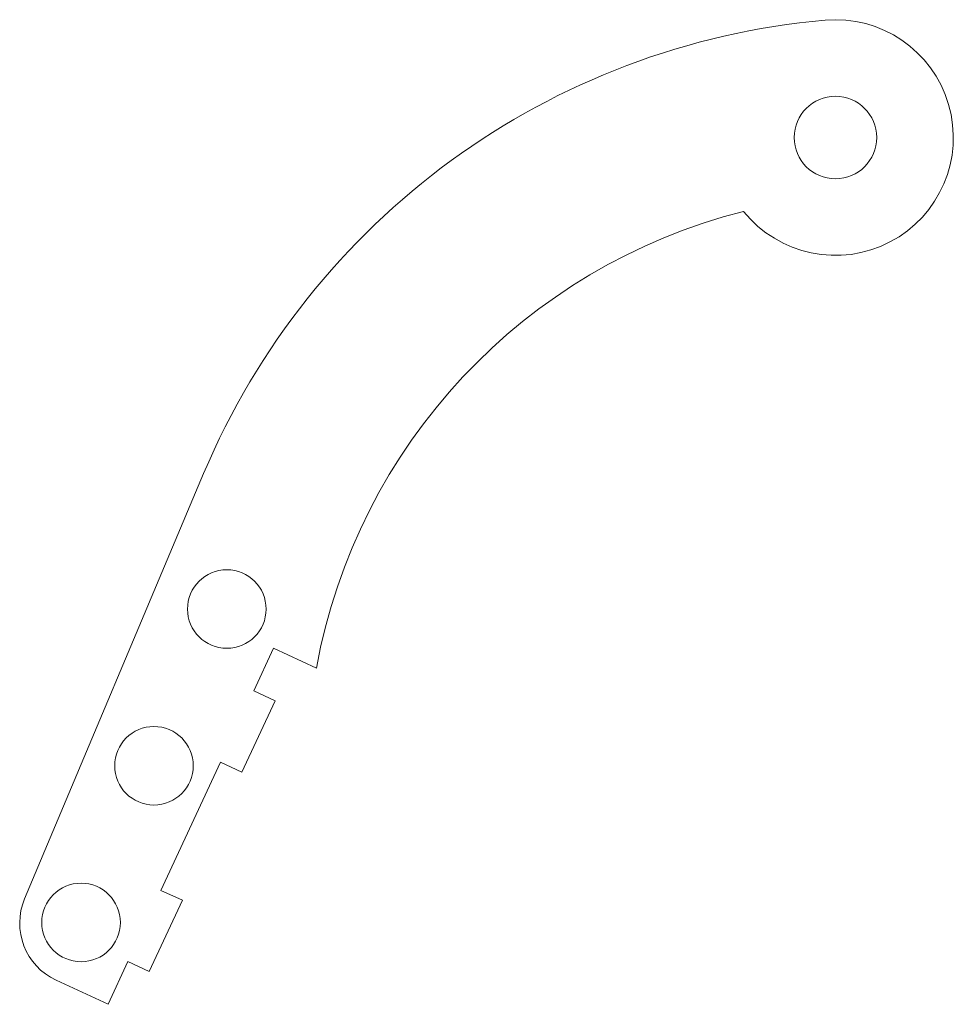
# Model space of a CAD drawing. Header units: millimetres. Extents: x -104 to 15, y 90 to 215.
import ezdxf

# ---------------------------------------------------------------- set-up
doc = ezdxf.new("R2010")
doc.units = ezdxf.units.MM

msp = doc.modelspace()

# ---------------------------------------------------------------- linework, layer by layer
at = {"color": 7, "linetype": 'Continuous', "lineweight": 15}
for p, q in [((-80.41, 157.23), (-103.19, 103.09)), ((-74.03, 129.56), (-71.5, 135)), ((-71.5, 135), (-66.06, 132.47)), ((-71.31, 128.29), (-74.03, 129.56)), ((-75.53, 119.23), (-71.31, 128.29)), ((-85.84, 104.17), (-78.25, 120.49)), ((-78.25, 120.49), (-75.53, 119.23)), ((-83.12, 102.91), (-85.84, 104.17)), ((-87.33, 93.84), (-83.12, 102.91)), ((-92.58, 89.66), (-90.05, 95.1)), ((-90.05, 95.1), (-87.33, 93.84)), ((-99.19, 92.74), (-92.58, 89.66))]:
    msp.add_line(p, q, dxfattribs=at)
for centre, radius in [((0, 200), 5.25), ((-77.46, 139.98), 5), ((-86.73, 120.03), 5), ((-96.01, 100.08), 5)]:
    msp.add_circle(centre, radius, dxfattribs=at)
for centre, radius, start, end in [((7.05, 120.42), 94.89, 95.0639, 157.1769), ((0, 200), 15, 218.8117, 95.0639), ((6.28, 119.29), 73.53, 104.1471, 169.6785), ((-95.82, 99.99), 8, 157.1769, 245.0609)]:
    msp.add_arc(centre, radius, start, end, dxfattribs=at)

doc.saveas('drawing.dxf')
